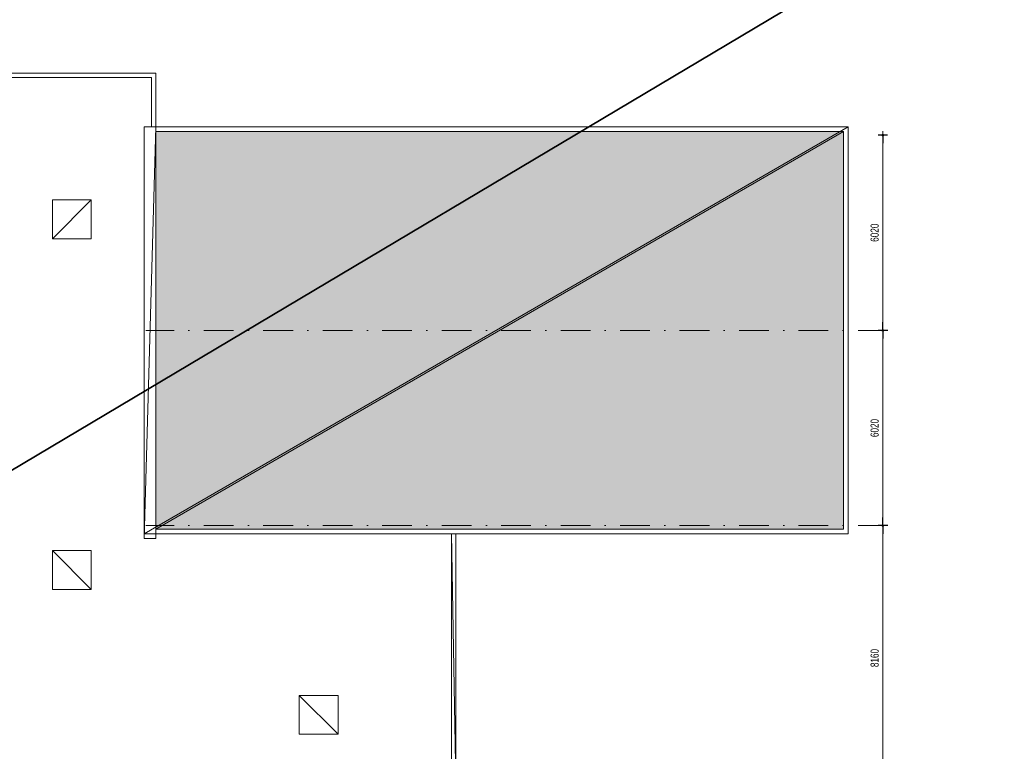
# Model space of a CAD drawing. Header units: millimetres. Extents: x -437 to 139813, y -473 to 90544.
# Tile 145 of 149: x 79125 to 109469, y 45188 to 67741. Entities that reach past the tile are written whole.
import ezdxf

# ---------------------------------------------------------------- set-up
doc = ezdxf.new("R2010")
doc.units = ezdxf.units.MM
doc.linetypes.add('DGN Style 4', pattern=[1832.76109, 915.808165, -457.904082, 1.14476, -457.904082])
doc.layers.add('010 Maatvoering', color=253, linetype='Continuous', lineweight=13)
doc.layers.add('059 Kader (tekening)', color=253, linetype='Continuous', lineweight=13)
doc.layers.add('Xref', color=253, linetype='Continuous')
doc.styles.add('Style-Arial', font='arial.ttf')
doc.dimstyles.new('Arial 2.5', dxfattribs={"dimscale": 100, "dimtxt": 2.5, "dimasz": 2.5, "dimexe": 1.5, "dimexo": 0.0625, "dimgap": 1.25, "dimtad": 1, "dimdec": 0, "dimzin": 11, "dimdsep": 46, "dimtxsty": 'Style-Arial', "dimblk": 'b1_1.0', "dimcen": 0.09, "dimclrd": 256, "dimclrt": 256, "dimadec": 4, "dimazin": 3, "dimtfac": 1, "dimtdec": 0, "dimtofl": 0, "dimtmove": 0, "dimatfit": 1, "dimldrblk": 'b1_1.0', "dimfxl": 1.5, "dimfxlon": 1, "dimfrac": 2, "dimtolj": 1, "dimtzin": 11, "dimlwd": 13, "dimarcsym": 0})

# ---------------------------------------------------------------- blocks, each defined once
blk = doc.blocks.new('AE1')
at = {"layer": '059 Kader (tekening)', "color": 12, "linetype": 'Continuous', "lineweight": 13}
mesh = blk.add_polyface(dxfattribs=at)
corners = [(0, 0), (1399, 0), (1399, 841), (0, 841)]
mesh.append_faces([[corners[k] for k in face] for face in [(3, 1, 2)]], dxfattribs={"vtx0": -1, "color": 12})
mesh.append_faces([[corners[k] for k in face] for face in [(3, 0, 1)]], dxfattribs={"vtx2": -1, "color": 12})
at = {"layer": '059 Kader (tekening)', "color": 12, "linetype": 'Continuous', "lineweight": 35}
mesh = blk.add_polyface(dxfattribs=at)
corners = [(10, 10), (1389, 10), (1389, 831), (10, 831)]
mesh.append_faces([[corners[k] for k in face] for face in [(0, 2, 3)]], dxfattribs={"vtx0": -1, "color": 12})
mesh.append_faces([[corners[k] for k in face] for face in [(1, 2, 0)]], dxfattribs={"vtx1": -1, "color": 12})
blk = doc.blocks.new('b1_1.0')
at = {"layer": '010 Maatvoering'}
h = blk.add_hatch(color=256, dxfattribs=at)
edge = h.paths.add_edge_path()
edge.add_arc((0, 0), 0.111, 0, 360)
blk.add_line((0, 0), (-1, 0))
for p, q in [((0.5, 0), (-0.5, 0)), ((0, 0.5), (0, -0.5))]:
    blk.add_line(p, q, dxfattribs=at)
blk.add_circle((0, 0), 0.111, dxfattribs=at)
blk = doc.blocks.new('*D207')
at = {"layer": 'Defpoints', "color": 0, "linetype": 'Continuous', "transparency": 16777216}
for p in [(106102, 58164), (105727, 52144), (106102, 52144)]:
    blk.add_point(p, dxfattribs=at)
at = {"layer": 'Xref', "color": 0, "linetype": 'Continuous', "lineweight": -2, "transparency": 16777216}
for p, q in [((105877, 58164), (105577, 58164)), ((105877, 52144), (105577, 52144))]:
    blk.add_line(p, q, dxfattribs=at)
at = {"layer": 'Xref', "linetype": 'Continuous', "lineweight": 13, "transparency": 16777216}
blk.add_line((105727, 57914), (105727, 52394), dxfattribs=at)
at = {"layer": 'Xref', "linetype": 'Continuous', "lineweight": 13, "transparency": 16777216, "xscale": 250, "yscale": 250, "zscale": 250}
for p, rotation in [((105727, 58164), 90), ((105727, 52144), 270)]:
    blk.add_blockref('b1_1.0', p, dxfattribs=dict(at, rotation=rotation))
at = {"layer": 'Xref', "linetype": 'Continuous', "lineweight": 13, "transparency": 16777216, "insert": (105474, 55154), "char_height": 250, "attachment_point": 5, "rotation": 90, "style": 'Style-Arial'}
blk.add_mtext('\\A1;\\H1x;\\W0.72;6020', dxfattribs=at)
blk = doc.blocks.new('*D208')
at = {"layer": 'Defpoints', "color": 0, "linetype": 'Continuous', "transparency": 16777216}
for p in [(106102, 52144), (105727, 43984), (106102, 43984)]:
    blk.add_point(p, dxfattribs=at)
at = {"layer": 'Xref', "color": 0, "linetype": 'Continuous', "lineweight": -2, "transparency": 16777216}
for p, q in [((105877, 52144), (105577, 52144)), ((105877, 43984), (105577, 43984))]:
    blk.add_line(p, q, dxfattribs=at)
at = {"layer": 'Xref', "linetype": 'Continuous', "lineweight": 13, "transparency": 16777216}
blk.add_line((105727, 51894), (105727, 44234), dxfattribs=at)
at = {"layer": 'Xref', "linetype": 'Continuous', "lineweight": 13, "transparency": 16777216, "xscale": 250, "yscale": 250, "zscale": 250}
for p, rotation in [((105727, 52144), 90), ((105727, 43984), 270)]:
    blk.add_blockref('b1_1.0', p, dxfattribs=dict(at, rotation=rotation))
at = {"layer": 'Xref', "linetype": 'Continuous', "lineweight": 13, "transparency": 16777216, "insert": (105474, 48064), "char_height": 250, "attachment_point": 5, "rotation": 90, "style": 'Style-Arial'}
blk.add_mtext('\\A1;\\H1x;\\W0.72;8160', dxfattribs=at)
blk = doc.blocks.new('*D183')
at = {"layer": 'Defpoints', "color": 0, "linetype": 'Continuous', "transparency": 16777216}
for p in [(105877, 64184), (105727, 58164), (106102, 58164)]:
    blk.add_point(p, dxfattribs=at)
at = {"layer": 'Xref', "color": 0, "linetype": 'Continuous', "lineweight": -2, "transparency": 16777216}
for p, q in [((105871, 64184), (105577, 64184)), ((105877, 58164), (105577, 58164))]:
    blk.add_line(p, q, dxfattribs=at)
at = {"layer": 'Xref', "linetype": 'Continuous', "lineweight": 13, "transparency": 16777216}
blk.add_line((105727, 63934), (105727, 58414), dxfattribs=at)
at = {"layer": 'Xref', "linetype": 'Continuous', "lineweight": 13, "transparency": 16777216, "xscale": 250, "yscale": 250, "zscale": 250}
for p, rotation in [((105727, 64184), 90), ((105727, 58164), 270)]:
    blk.add_blockref('b1_1.0', p, dxfattribs=dict(at, rotation=rotation))
at = {"layer": 'Xref', "linetype": 'Continuous', "lineweight": 13, "transparency": 16777216, "insert": (105474, 61174), "char_height": 250, "attachment_point": 5, "rotation": 90, "style": 'Style-Arial'}
blk.add_mtext('\\A1;\\H1x;\\W0.72;6020', dxfattribs=at)

msp = doc.modelspace()

# ---------------------------------------------------------------- hatches: boundary and pattern name
at = {"layer": 'Xref', "linetype": 'Continuous', "lineweight": 25}
h = msp.add_hatch(dxfattribs=at)
h.set_pattern_fill('MAT003', color=256, style=0, pattern_type=2)
h.set_pattern_definition([(0, (101687.3, 49976.4), (-1000.2, -1000), [0.2, -1000]), (0, (101777.3, 50137.6), (-1000.2, -1000), [0.2, -1000]), (0, (101914.6, 50010.4), (-1000.2, -1000), [0.2, -1000]), (0, (102117.9, 50058.7), (-1000.2, -1000), [0.2, -1000]), (0, (102323.8, 50002.8), (-1000.2, -1000), [0.2, -1000]), (0, (102575.4, 50030.8), (-1000.2, -1000), [0.2, -1000]), (0, (102438.1, 50155.4), (-1000.2, -1000), [0.2, -1000]), (0, (102554.8, 50218), (-1000.2, -1000), [0.2, -1000]), (0, (102245, 50203.7), (-1000.2, -1000), [0.2, -1000]), (0, (101985.7, 50226.5), (-1000.2, -1000), [0.2, -1000]), (0, (101828.2, 50279.9), (-1000.2, -1000), [0.2, -1000]), (0, (102163.6, 50348.6), (-1000.2, -1000), [0.2, -1000]), (0, (102351.7, 50320.6), (-1000.2, -1000), [0.2, -1000]), (0, (101713.8, 50465.5), (-1000.2, -1000), [0.2, -1000]), (0, (101957.8, 50412.1), (-1000.2, -1000), [0.2, -1000]), (0, (102102.6, 50493.5), (-1000.2, -1000), [0.2, -1000]), (0, (102558.9, 50385.1), (-1000.2, -1000), [0.2, -1000]), (0, (102349.2, 50493.5), (-1000.2, -1000), [0.2, -1000]), (0, (102450.8, 50546.9), (-1000.2, -1000), [0.2, -1000]), (0, (102579.9, 50621), (-1000.2, -1000), [0.2, -1000]), (0, (102496.6, 50724.8), (-1000.2, -1000), [0.2, -1000]), (0, (102311.1, 50724.8), (-1000.2, -1000), [0.2, -1000]), (0, (102178.9, 50635.8), (-1000.2, -1000), [0.2, -1000]), (0, (102028.9, 50717.2), (-1000.2, -1000), [0.2, -1000]), (0, (101873.9, 50597.7), (-1000.2, -1000), [0.2, -1000]), (0, (101736.7, 50691.8), (-1000.2, -1000), [0.2, -1000]), (0, (101863.7, 50859.6), (-1000.2, -1000), [0.2, -1000]), (0, (102156, 50783.3), (-1000.2, -1000), [0.2, -1000]), (0, (102051.8, 50928.2), (-1000.2, -1000), [0.2, -1000]), (0, (102280.6, 50920.6), (-1000.2, -1000), [0.2, -1000]), (0, (102471.2, 50869.7), (-1000.2, -1000), [0.2, -1000]), (0, (102646.5, 50824), (-1000.2, -1000), [0.2, -1000]), (0, (102687.3, 50976.4), (-1000.2, -1000), [0.2, -1000])])
h.paths.add_polyline_path([(83323.1, 64295.2), (104514.1, 64295.2), (104514.1, 52033.2), (83323.1, 52033.2)])

# ---------------------------------------------------------------- linework, layer by layer
at = {"layer": 'Xref', "linetype": 'DGN Style 4', "lineweight": 13}
for p, q in [((105877.1, 58164.2), (83008, 58164.2)), ((105877.1, 52144.2), (83008, 52144.2))]:
    msp.add_line(p, q, dxfattribs=at)
at = {"layer": 'Xref', "linetype": 'Continuous', "lineweight": 13}
msp.add_line((92568.1, 44234.2), (92568.1, 51894.2), dxfattribs=at)
at = {"layer": 'Xref', "linetype": 'Continuous', "lineweight": 13, "flags": 128}
for points in [[(83323.1, 64434.2), (83323.1, 66094.2), (74513, 66094.2), (74513, 61244.2)], [(74513.1, 61244.2), (74513.1, 66094.2), (83323.1, 66094.2), (83323.1, 64434.2)], [(83184.1, 64434.2), (83184.1, 65955.2), (74652, 65955.2), (74652, 61244.2)], [(83323.1, 51894.2), (104653.1, 51894.2), (104653.1, 64434.2), (83323.1, 64434.2)], [(83323.1, 52033.2), (104514.1, 52033.2), (104514.1, 64295.2), (83323.1, 64295.2)]]:
    msp.add_lwpolyline(points, dxfattribs=at)

# ---------------------------------------------------------------- block references
at = {"layer": 'Xref', "linetype": 'Continuous', "lineweight": 35, "xscale": 100, "yscale": 100, "zscale": 100}
msp.add_blockref('AE1', (-87, 6444.2), dxfattribs=at)

# ---------------------------------------------------------------- dimensions: what is measured, and where the dimension line sits
at = {"layer": 'Xref', "linetype": 'Continuous', "lineweight": 13}
for base, p1, p2, picture, middle in [((105727.1, 58164.2), (105877.1, 64184.2), (106101.9, 58164.2), '*D183', (105474.5, 61174.2)), ((105727.1, 52144.2), (106101.9, 58164.2), (106101.9, 52144.2), '*D207', (105474.5, 55154.2)), ((105727.1, 43984.2), (106101.9, 52144.2), (106101.9, 43984.2), '*D208', (105474.5, 48064.2))]:
    dim = msp.add_linear_dim(base=base, p1=p1, p2=p2, angle=270, text='\\H1x;\\W0.72;<>', dimstyle='Arial 2.5', dxfattribs=at)
    dim.commit()
    dim.dimension.update_dxf_attribs({"geometry": picture, "text_midpoint": middle})

# ---------------------------------------------------------------- meshes
mesh = msp.add_polyface(dxfattribs=at)
corners = [(82963.1, 64434.2), (83323.1, 64434.2), (83323.1, 51750.6), (82963.1, 51750.6)]
mesh.append_faces([[corners[k] for k in face] for face in [(3, 1, 2)]], dxfattribs={"vtx0": -1})
mesh.append_faces([[corners[k] for k in face] for face in [(3, 0, 1)]], dxfattribs={"vtx2": -1})
mesh = msp.add_polyface(dxfattribs=at)
corners = [(82963.1, 64434.2), (104653.1, 64434.2), (104653.1, 51894.2), (82963.1, 51894.2)]
mesh.append_faces([[corners[k] for k in face] for face in [(3, 1, 2)]], dxfattribs={"vtx0": -1})
mesh.append_faces([[corners[k] for k in face] for face in [(3, 0, 1)]], dxfattribs={"vtx2": -1})
mesh = msp.add_polyface(dxfattribs=at)
corners = [(83323.1, 64295.2), (104514.1, 64295.2), (104514.1, 52033.2), (83323.1, 52033.2)]
mesh.append_faces([[corners[k] for k in face] for face in [(3, 1, 2)]], dxfattribs={"vtx0": -1})
mesh.append_faces([[corners[k] for k in face] for face in [(3, 0, 1)]], dxfattribs={"vtx2": -1})
mesh = msp.add_polyface(dxfattribs=at)
corners = [(80131.6, 62184.1), (81331.6, 62184.1), (81331.6, 60984.1), (80131.6, 60984.1)]
mesh.append_faces([[corners[k] for k in face] for face in [(3, 1, 2)]], dxfattribs={"vtx0": -1})
mesh.append_faces([[corners[k] for k in face] for face in [(3, 0, 1)]], dxfattribs={"vtx2": -1})
mesh = msp.add_polyface(dxfattribs=at)
corners = [(92429.1, 44234.2), (92568.1, 44234.2), (92568.1, 51894.2), (92429.1, 51894.2)]
mesh.append_faces([[corners[k] for k in face] for face in [(3, 1, 2)]], dxfattribs={"vtx0": -1})
mesh.append_faces([[corners[k] for k in face] for face in [(3, 0, 1)]], dxfattribs={"vtx2": -1})
mesh = msp.add_polyface(dxfattribs=at)
corners = [(80131.6, 50174.9), (81331.6, 50174.9), (81331.6, 51374.9), (80131.6, 51374.9)]
mesh.append_faces([[corners[k] for k in face] for face in [(3, 1, 2)]], dxfattribs={"vtx0": -1})
mesh.append_faces([[corners[k] for k in face] for face in [(3, 0, 1)]], dxfattribs={"vtx2": -1})
mesh = msp.add_polyface(dxfattribs=at)
corners = [(87734.9, 45712), (88934.9, 45712), (88934.9, 46912), (87734.9, 46912)]
mesh.append_faces([[corners[k] for k in face] for face in [(3, 1, 2)]], dxfattribs={"vtx0": -1})
mesh.append_faces([[corners[k] for k in face] for face in [(3, 0, 1)]], dxfattribs={"vtx2": -1})

doc.saveas('drawing.dxf')
